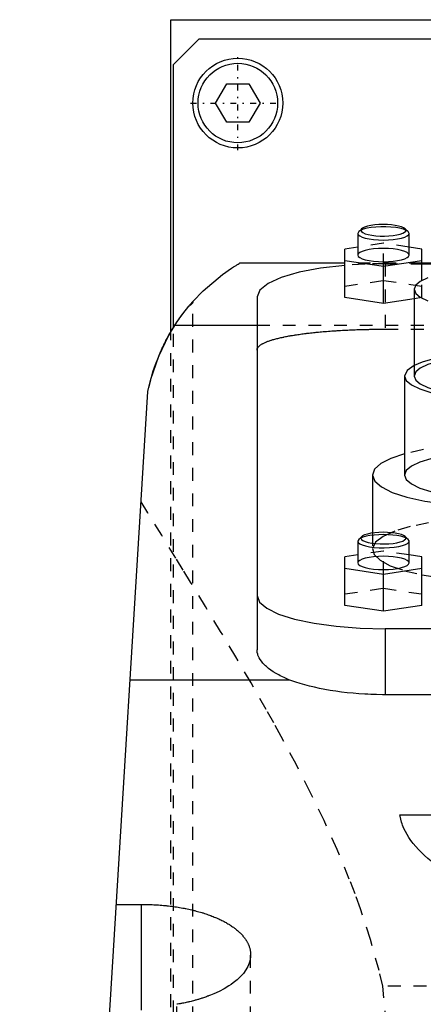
# Model space of a CAD drawing. Extents: x -105 to 105, y -104 to 484.
# Tile 7 of 10: x -57 to -26, y 192 to 269. Entities that reach past the tile are written whole.
import ezdxf

# ---------------------------------------------------------------- set-up
doc = ezdxf.new("R2010")
doc.units = 0
doc.linetypes.add('CENTER', pattern=[1.5, 0.45, -0.5, 0.05, -0.5])
doc.linetypes.add('DASHED', pattern=[2, 1, -1])
for name, color, linetype in [('AM_0', 7, 'CONTINUOUS'), ('AM_3', 7, 'DASHED'), ('AM_7', 7, 'CENTER')]:
    doc.layers.add(name, color=color, linetype=linetype)

msp = doc.modelspace()

# ---------------------------------------------------------------- linework, layer by layer
at = {"layer": 'AM_0', "color": 7, "linetype": 'CONTINUOUS'}
for p, q in [((-45.211, 244.674), (-45.211, 269)), ((-45.211, 269), (-10.011, 269)), ((-45, 265.5), (-43, 267.5)), ((-43, 267.5), (-10, 267.5)), ((-45, 245.02), (-45, 265.5)), ((-41.732, 262.5), (-40.866, 264)), ((-40.866, 264), (-39.134, 264)), ((-39.134, 264), (-38.268, 262.5)), ((-40.866, 261), (-41.732, 262.5)), ((-38.268, 262.5), (-39.134, 261)), ((-39.134, 261), (-40.866, 261)), ((-30.336, 252.698), (-30.577, 252.474)), ((-26.723, 252.474), (-26.964, 252.698)), ((-30.577, 252.474), (-30.65, 252.335)), ((-30.65, 252.335), (-30.65, 250.645)), ((-26.65, 252.335), (-26.723, 252.474)), ((-26.65, 250.645), (-26.65, 252.335)), ((-30.65, 251.265), (-31.65, 251.116)), ((-31.65, 247.322), (-31.65, 251.116)), ((-25.65, 251.116), (-26.65, 251.265)), ((-25.65, 248.664), (-25.65, 251.116)), ((-31.65, 250), (-39.86, 250)), ((-31.65, 250.219), (-28.65, 249.771)), ((-28.65, 249.771), (-25.65, 250.219)), ((-28.65, 246.874), (-28.65, 249.771)), ((-10, 250), (-25.65, 250)), ((-25.65, 249.97), (-10, 249.97)), ((-38.5, 247.382), (-38.5, 219.865)), ((-28.65, 246.874), (-31.65, 247.322)), ((-26.25, 247.973), (-26.25, 241.211)), ((-26.25, 247.232), (-28.65, 246.874)), ((-38.5, 245.15), (-44.917, 245.15)), ((-27, 241.211), (-27, 233.484)), ((-57, 77.05), (-47, 240)), ((-29.5, 233.484), (-29.5, 228.967)), ((-30.577, 228.468), (-30.65, 228.329)), ((-30.65, 228.329), (-30.65, 226.639)), ((-30.336, 228.692), (-30.577, 228.468)), ((-26.723, 228.468), (-26.964, 228.692)), ((-26.65, 226.639), (-26.65, 228.329)), ((-30.65, 227.26), (-31.65, 227.11)), ((-31.65, 223.316), (-31.65, 227.11)), ((-25.65, 227.11), (-26.65, 227.26)), ((-25.65, 223.316), (-25.65, 227.11)), ((-31.65, 226.214), (-28.65, 225.766)), ((-28.65, 225.766), (-25.65, 226.214)), ((-28.65, 222.868), (-28.65, 225.766)), ((-28.65, 222.868), (-31.65, 223.316)), ((-25.65, 223.316), (-28.65, 222.868)), ((-28.5, 221.5), (-28.5, 216.359)), ((-14.5, 221.5), (-28.5, 221.5)), ((-35.934, 217.5), (-48.381, 217.5)), ((-14.5, 216.359), (-28.5, 216.359)), ((-27.357, 207), (-24.189, 207)), ((-49.454, 200.006), (-47.5, 200.006)), ((-47.5, 191.749), (-47.5, 200.006))]:
    msp.add_line(p, q, dxfattribs=at)
for points in [[(-28.65, 253.029), (-28.997, 253.02), (-29.329, 252.994), (-29.635, 252.951), (-29.902, 252.893), (-30.119, 252.822), (-30.279, 252.742), (-30.373, 252.655), (-30.399, 252.566), (-30.357, 252.476), (-30.246, 252.391), (-30.072, 252.312), (-29.842, 252.245), (-29.565, 252.19), (-29.251, 252.151), (-28.914, 252.129), (-28.566, 252.124), (-28.222, 252.137), (-27.894, 252.168), (-27.597, 252.215), (-27.341, 252.276), (-27.137, 252.349), (-26.993, 252.431), (-26.914, 252.519), (-26.905, 252.609), (-26.964, 252.698)], [(-26.964, 252.698), (-27.08, 252.776), (-27.249, 252.848), (-27.467, 252.91), (-27.725, 252.961), (-28.015, 252.998), (-28.327, 253.022), (-28.65, 253.029)], [(-30.65, 252.335), (-30.612, 252.234), (-30.498, 252.137), (-30.313, 252.047), (-30.064, 251.969), (-29.761, 251.904), (-29.415, 251.857), (-29.04, 251.827), (-28.65, 251.817), (-28.26, 251.827), (-27.885, 251.857), (-27.539, 251.904), (-27.236, 251.969), (-26.987, 252.047), (-26.802, 252.137), (-26.688, 252.234), (-26.65, 252.335)], [(-30.65, 250.645), (-30.612, 250.544), (-30.498, 250.446), (-30.313, 250.357), (-30.064, 250.278), (-29.761, 250.214), (-29.415, 250.166), (-29.04, 250.137), (-28.65, 250.127), (-28.26, 250.137), (-27.885, 250.166), (-27.539, 250.214), (-27.236, 250.278), (-26.987, 250.357), (-26.802, 250.446), (-26.688, 250.544), (-26.65, 250.645)], [(-31.653, 249.838), (-33.548, 249.616), (-35.224, 249.298), (-36.61, 248.896), (-37.644, 248.429), (-38.284, 247.917), (-38.5, 247.382)], [(-25.197, 248.871), (-25.774, 248.592), (-26.13, 248.288), (-26.25, 247.973), (-26.13, 247.657), (-25.774, 247.354), (-25.197, 247.074)], [(-26.25, 242.027), (-26.81, 241.631), (-27, 241.211)], [(-27, 241.211), (-26.865, 240.858), (-26.467, 240.518), (-25.82, 240.205), (-24.95, 239.93), (-23.889, 239.705), (-22.679, 239.537), (-21.366, 239.434), (-20, 239.399), (-18.634, 239.434), (-17.321, 239.537), (-16.111, 239.705), (-15.05, 239.93), (-14.18, 240.205), (-13.533, 240.518), (-13.135, 240.858), (-13, 241.211)], [(-26.25, 241.211), (-26.13, 240.896), (-25.774, 240.592), (-25.197, 240.313), (-24.419, 240.067), (-23.472, 239.866), (-22.392, 239.717), (-21.219, 239.625), (-20, 239.594), (-18.781, 239.625), (-17.608, 239.717), (-16.528, 239.866), (-15.581, 240.067), (-14.803, 240.313), (-14.226, 240.592), (-13.87, 240.896), (-13.75, 241.211)], [(-27, 235.146), (-28.065, 234.783), (-28.853, 234.376), (-29.337, 233.938), (-29.5, 233.484)], [(-29.5, 233.484), (-29.324, 233.013), (-28.803, 232.559), (-27.955, 232.14), (-26.813, 231.77), (-25.418, 231.464), (-23.823, 231.233), (-22.086, 231.085), (-20.272, 231.026), (-18.447, 231.058), (-16.68, 231.18), (-15.037, 231.387), (-13.577, 231.672), (-12.355, 232.024)], [(-27, 233.484), (-26.865, 233.13), (-26.467, 232.791), (-25.82, 232.477), (-24.95, 232.203), (-23.889, 231.977), (-22.679, 231.81), (-21.366, 231.707), (-20, 231.672), (-18.634, 231.707), (-17.321, 231.81), (-16.111, 231.977), (-15.05, 232.203), (-14.18, 232.477), (-13.533, 232.791), (-13.135, 233.13), (-13, 233.484)], [(-28.65, 229.024), (-28.997, 229.015), (-29.329, 228.988), (-29.635, 228.945), (-29.902, 228.887), (-30.119, 228.817), (-30.279, 228.737), (-30.373, 228.65), (-30.399, 228.56), (-30.357, 228.471), (-30.246, 228.385), (-30.072, 228.307), (-29.842, 228.239), (-29.565, 228.185), (-29.251, 228.146), (-28.914, 228.123), (-28.566, 228.118), (-28.222, 228.132), (-27.894, 228.162), (-27.597, 228.209), (-27.341, 228.27), (-27.137, 228.343), (-26.993, 228.426), (-26.914, 228.513), (-26.905, 228.603), (-26.964, 228.692)], [(-26.964, 228.692), (-27.08, 228.771), (-27.249, 228.842), (-27.467, 228.905), (-27.725, 228.955), (-28.015, 228.993), (-28.327, 229.016), (-28.65, 229.024)], [(-30.65, 228.329), (-30.61, 228.226), (-30.491, 228.127), (-30.298, 228.036), (-30.039, 227.957), (-29.724, 227.893), (-29.366, 227.846), (-28.979, 227.819), (-28.58, 227.812), (-28.182, 227.826), (-27.804, 227.86), (-27.46, 227.913), (-27.163, 227.983), (-26.926, 228.067), (-26.759, 228.161), (-26.667, 228.262), (-26.655, 228.366), (-26.723, 228.468)], [(-30.65, 226.639), (-30.612, 226.538), (-30.498, 226.441), (-30.313, 226.351), (-30.064, 226.273), (-29.761, 226.209), (-29.415, 226.161), (-29.04, 226.131), (-28.65, 226.121), (-28.26, 226.131), (-27.885, 226.161), (-27.539, 226.209), (-27.236, 226.273), (-26.987, 226.351), (-26.802, 226.441), (-26.688, 226.538), (-26.65, 226.639)], [(-25.656, 225.713), (-23.947, 225.452), (-22.065, 225.289), (-20.093, 225.23), (-18.117, 225.279), (-16.224, 225.432), (-14.495, 225.685)], [(-38.5, 224.088), (-38.308, 223.583), (-37.739, 223.098), (-36.815, 222.65), (-35.571, 222.258), (-34.056, 221.936), (-32.327, 221.697), (-30.451, 221.55), (-28.5, 221.5)]]:
    msp.add_lwpolyline(points, dxfattribs=at)
for points in [[(-43.5, 247.019, 0), (-42.688, 247.863, 0), (-41.184, 249.129, 0), (-40.489, 249.612, 0), (-40.328, 249.715, 0), (-40.186, 249.804, 0), (-40.123, 249.843, 0), (-40.065, 249.878, 0), (-39.966, 249.938, 0), (-39.89, 249.983, 0), (-39.86, 250, 0)], [(-47, 240, 0), (-46.935, 240.308, 0), (-46.785, 240.92, 0), (-46.61, 241.525, 0), (-46.513, 241.823, 0), (-46.411, 242.116, 0), (-46.192, 242.69, 0), (-46.056, 243.014, 0), (-46.016, 243.105, 0), (-45.976, 243.196, 0), (-45.955, 243.241, 0), (-45.935, 243.286, 0), (-45.894, 243.375, 0), (-45.853, 243.463, 0), (-45.811, 243.55, 0), (-45.769, 243.637, 0), (-45.726, 243.723, 0), (-45.705, 243.766, 0), (-45.684, 243.808, 0), (-45.641, 243.893, 0), (-45.598, 243.976, 0), (-45.554, 244.059, 0), (-45.511, 244.14, 0), (-45.467, 244.221, 0), (-45.445, 244.261, 0), (-45.423, 244.301, 0), (-45.38, 244.38, 0), (-45.336, 244.458, 0), (-45.292, 244.535, 0), (-45.247, 244.611, 0), (-45.203, 244.686, 0), (-45.181, 244.723, 0), (-45.159, 244.76, 0), (-45.115, 244.833, 0), (-45.071, 244.905, 0), (-45.049, 244.941, 0), (-45.027, 244.976, 0), (-44.984, 245.046, 0), (-44.94, 245.115, 0), (-44.918, 245.149, 0), (-44.896, 245.183, 0), (-44.853, 245.249, 0), (-44.81, 245.315, 0), (-44.767, 245.379, 0), (-44.725, 245.443, 0), (-44.682, 245.505, 0), (-44.661, 245.536, 0), (-44.64, 245.566, 0), (-44.599, 245.626, 0), (-44.557, 245.685, 0), (-44.517, 245.743, 0), (-44.476, 245.799, 0), (-44.436, 245.855, 0), (-44.416, 245.882, 0), (-44.397, 245.909, 0), (-44.358, 245.962, 0), (-44.319, 246.014, 0), (-44.281, 246.065, 0), (-44.243, 246.115, 0), (-44.206, 246.164, 0), (-44.187, 246.189, 0), (-44.168, 246.213, 0), (-44.132, 246.26, 0), (-44.096, 246.306, 0), (-44.06, 246.351, 0), (-44.026, 246.395, 0), (-43.992, 246.437, 0), (-43.975, 246.458, 0), (-43.958, 246.479, 0), (-43.926, 246.519, 0), (-43.894, 246.557, 0), (-43.864, 246.594, 0), (-43.835, 246.63, 0), (-43.806, 246.664, 0), (-43.792, 246.68, 0), (-43.779, 246.697, 0), (-43.753, 246.728, 0), (-43.727, 246.757, 0), (-43.715, 246.771, 0), (-43.704, 246.785, 0), (-43.681, 246.812, 0), (-43.66, 246.837, 0), (-43.649, 246.848, 0), (-43.64, 246.86, 0), (-43.621, 246.881, 0), (-43.603, 246.901, 0), (-43.587, 246.92, 0), (-43.573, 246.937, 0), (-43.559, 246.952, 0), (-43.553, 246.959, 0), (-43.547, 246.966, 0), (-43.537, 246.978, 0), (-43.527, 246.988, 0), (-43.52, 246.997, 0), (-43.513, 247.004, 0), (-43.508, 247.01, 0), (-43.506, 247.013, 0), (-43.504, 247.015, 0), (-43.501, 247.017, 0), (-43.5, 247.019, 0), (-43.5, 247.019, 0)], [(-44.917, 245.15, 0), (-44.74, 245.42, 0), (-44.376, 245.937, 0), (-44.002, 246.424, 0), (-43.813, 246.656, 0)], [(-43.5, 247.019, 0), (-43.501, 247.009, 0), (-43.503, 246.99, 0), (-43.507, 246.97, 0), (-43.51, 246.961, 0), (-43.513, 246.951, 0), (-43.521, 246.931, 0), (-43.53, 246.911, 0), (-43.542, 246.891, 0), (-43.555, 246.871, 0), (-43.571, 246.851, 0), (-43.579, 246.841, 0), (-43.588, 246.831, 0), (-43.607, 246.81, 0), (-43.628, 246.79, 0), (-43.651, 246.769, 0), (-43.676, 246.749, 0), (-43.703, 246.728, 0), (-43.717, 246.718, 0), (-43.732, 246.708, 0), (-43.763, 246.687, 0), (-43.795, 246.666, 0), (-43.813, 246.656, 0)], [(-47, 240, 0), (-46.775, 240.958, 0), (-46.163, 242.761, 0), (-45.37, 244.398, 0), (-44.917, 245.15, 0)], [(-35.934, 217.5, 0), (-36.065, 217.554, 0), (-36.321, 217.665, 0), (-36.567, 217.78, 0), (-36.685, 217.839, 0), (-36.801, 217.899, 0), (-37.022, 218.022, 0), (-37.23, 218.149, 0), (-37.424, 218.279, 0), (-37.603, 218.411, 0), (-37.766, 218.546, 0), (-37.842, 218.614, 0), (-37.914, 218.683, 0), (-38.045, 218.821, 0), (-38.16, 218.961, 0), (-38.258, 219.101, 0), (-38.339, 219.241, 0), (-38.403, 219.382, 0), (-38.429, 219.452, 0), (-38.451, 219.521, 0), (-38.483, 219.66, 0), (-38.498, 219.797, 0), (-38.5, 219.865, 0)], [(-28.5, 216.359, 0), (-28.725, 216.36, 0), (-29.179, 216.367, 0), (-29.637, 216.381, 0), (-29.867, 216.391, 0), (-30.098, 216.403, 0), (-30.559, 216.433, 0), (-31.018, 216.47, 0), (-31.473, 216.516, 0), (-31.923, 216.568, 0), (-32.366, 216.628, 0), (-32.584, 216.661, 0), (-32.799, 216.695, 0), (-33.223, 216.769, 0), (-33.635, 216.85, 0), (-34.033, 216.936, 0), (-34.416, 217.029, 0), (-34.783, 217.126, 0), (-34.961, 217.176, 0), (-35.133, 217.228, 0), (-35.465, 217.333, 0), (-35.78, 217.443, 0), (-35.934, 217.5, 0)], [(-24.179, 202.821, 0), (-24.334, 202.928, 0), (-24.634, 203.144, 0), (-24.92, 203.364, 0), (-25.057, 203.475, 0), (-25.191, 203.587, 0), (-25.448, 203.813, 0), (-25.69, 204.042, 0), (-25.917, 204.273, 0), (-26.128, 204.507, 0), (-26.322, 204.742, 0), (-26.414, 204.86, 0), (-26.501, 204.978, 0), (-26.664, 205.216, 0), (-26.81, 205.454, 0), (-26.939, 205.693, 0), (-27.052, 205.932, 0), (-27.149, 206.171, 0), (-27.191, 206.29, 0), (-27.229, 206.409, 0), (-27.293, 206.646, 0), (-27.34, 206.882, 0), (-27.357, 207, 0)], [(-47.5, 200.006, 0), (-47.438, 200.006, 0), (-47.312, 200.005, 0), (-47.186, 200.004, 0), (-47.123, 200.002, 0), (-47.06, 200.001, 0), (-46.934, 199.998, 0), (-46.807, 199.993, 0), (-46.679, 199.988, 0), (-46.552, 199.982, 0), (-46.424, 199.975, 0), (-46.361, 199.972, 0), (-46.297, 199.967, 0), (-46.169, 199.959, 0), (-46.042, 199.949, 0), (-45.914, 199.939, 0), (-45.787, 199.927, 0), (-45.66, 199.915, 0), (-45.596, 199.908, 0), (-45.533, 199.902, 0), (-45.406, 199.888, 0), (-45.28, 199.873, 0), (-45.217, 199.865, 0), (-45.154, 199.857, 0), (-45.029, 199.84, 0), (-44.905, 199.822, 0), (-44.843, 199.813, 0), (-44.781, 199.804, 0), (-44.657, 199.784, 0), (-44.535, 199.764, 0), (-44.413, 199.743, 0), (-44.292, 199.721, 0), (-44.172, 199.699, 0), (-44.112, 199.687, 0), (-44.053, 199.675, 0), (-43.934, 199.651, 0), (-43.817, 199.626, 0), (-43.701, 199.6, 0), (-43.585, 199.573, 0), (-43.471, 199.545, 0), (-43.415, 199.532, 0), (-43.358, 199.517, 0), (-43.247, 199.488, 0), (-43.136, 199.459, 0), (-43.027, 199.429, 0), (-42.919, 199.398, 0), (-42.813, 199.366, 0), (-42.76, 199.35, 0), (-42.708, 199.334, 0), (-42.604, 199.301, 0), (-42.502, 199.268, 0), (-42.402, 199.234, 0), (-42.302, 199.2, 0), (-42.205, 199.165, 0), (-42.157, 199.147, 0), (-42.109, 199.129, 0), (-42.015, 199.093, 0), (-41.922, 199.057, 0), (-41.831, 199.02, 0), (-41.742, 198.983, 0), (-41.654, 198.946, 0), (-41.611, 198.927, 0), (-41.569, 198.908, 0), (-41.484, 198.87, 0), (-41.4, 198.831, 0), (-41.358, 198.811, 0), (-41.317, 198.791, 0), (-41.235, 198.751, 0), (-41.154, 198.71, 0), (-41.114, 198.689, 0), (-41.075, 198.668, 0), (-40.996, 198.626, 0), (-40.919, 198.583, 0), (-40.843, 198.539, 0), (-40.768, 198.495, 0), (-40.694, 198.451, 0), (-40.658, 198.428, 0), (-40.622, 198.406, 0), (-40.551, 198.36, 0), (-40.481, 198.314, 0), (-40.413, 198.267, 0), (-40.346, 198.22, 0), (-40.281, 198.172, 0), (-40.249, 198.148, 0), (-40.217, 198.124, 0), (-40.155, 198.075, 0), (-40.094, 198.026, 0), (-40.034, 197.976, 0), (-39.977, 197.926, 0), (-39.92, 197.876, 0), (-39.893, 197.851, 0), (-39.866, 197.825, 0), (-39.813, 197.774, 0), (-39.761, 197.723, 0), (-39.712, 197.671, 0), (-39.664, 197.619, 0), (-39.617, 197.567, 0), (-39.595, 197.54, 0), (-39.572, 197.514, 0), (-39.529, 197.461, 0), (-39.488, 197.408, 0), (-39.448, 197.354, 0), (-39.41, 197.301, 0), (-39.374, 197.247, 0), (-39.356, 197.22, 0), (-39.339, 197.193, 0), (-39.306, 197.139, 0), (-39.275, 197.084, 0), (-39.26, 197.057, 0), (-39.245, 197.03, 0), (-39.218, 196.975, 0), (-39.191, 196.921, 0), (-39.179, 196.893, 0), (-39.167, 196.866, 0), (-39.144, 196.811, 0), (-39.123, 196.756, 0), (-39.104, 196.702, 0), (-39.086, 196.647, 0), (-39.071, 196.592, 0), (-39.063, 196.565, 0), (-39.056, 196.538, 0), (-39.044, 196.483, 0), (-39.033, 196.429, 0), (-39.023, 196.374, 0), (-39.015, 196.32, 0), (-39.009, 196.266, 0), (-39.007, 196.239, 0), (-39.005, 196.212, 0), (-39.002, 196.158, 0), (-39, 196.105, 0), (-39, 196.078, 0)], [(-39, 196.078, 0), (-39.004, 195.95, 0), (-39.04, 195.688, 0), (-39.114, 195.423, 0), (-39.165, 195.29, 0), (-39.226, 195.157, 0), (-39.377, 194.891, 0), (-39.567, 194.628, 0), (-39.795, 194.371, 0), (-40.061, 194.12, 0), (-40.361, 193.878, 0), (-40.524, 193.761, 0), (-40.695, 193.647, 0), (-41.058, 193.428, 0), (-41.448, 193.223, 0), (-41.863, 193.032, 0), (-42.123, 192.925, 0), (-42.199, 192.895, 0), (-42.277, 192.865, 0), (-42.316, 192.85, 0), (-42.355, 192.835, 0), (-42.435, 192.806, 0), (-42.515, 192.777, 0), (-42.597, 192.749, 0), (-42.679, 192.721, 0), (-42.763, 192.693, 0), (-42.805, 192.68, 0), (-42.847, 192.666, 0), (-42.932, 192.639, 0), (-43.018, 192.613, 0), (-43.062, 192.6, 0), (-43.105, 192.587, 0), (-43.193, 192.561, 0), (-43.282, 192.536, 0), (-43.326, 192.524, 0), (-43.371, 192.512, 0), (-43.461, 192.488, 0), (-43.552, 192.464, 0), (-43.644, 192.441, 0), (-43.736, 192.418, 0), (-43.829, 192.396, 0), (-43.876, 192.385, 0), (-43.923, 192.374, 0), (-44.017, 192.353, 0), (-44.112, 192.333, 0), (-44.208, 192.313, 0), (-44.304, 192.293, 0), (-44.401, 192.274, 0), (-44.449, 192.265, 0), (-44.498, 192.256, 0), (-44.596, 192.238, 0), (-44.694, 192.221, 0), (-44.743, 192.213, 0)]]:
    msp.add_polyline3d(points, dxfattribs=at)
for radius in [3.5, 3.1]:
    msp.add_circle((-40, 262.5), radius, dxfattribs=at)
at = {"layer": 'AM_3', "color": 6, "linetype": 'DASHED'}
for p, q in [((-28.65, 251.564), (-30.65, 251.265)), ((-28.65, 249.771), (-28.65, 251.564)), ((-26.65, 251.265), (-28.65, 251.564)), ((-25.65, 250), (-31.65, 250)), ((-28.5, 249.97), (-28.5, 244.865)), ((-28.5, 249.97), (-25.65, 249.97)), ((-31.65, 248.218), (-28.65, 248.667)), ((-28.65, 248.667), (-25.65, 248.218)), ((-25.65, 247.322), (-25.65, 248.664)), ((-25.65, 247.322), (-26.25, 247.232)), ((-43.5, 77.05), (-43.5, 247.019)), ((-45, 179.5), (-45, 245.02)), ((38.5, 245.15), (-38.5, 245.15)), ((-45.211, 176), (-45.211, 244.674)), ((-28.5, 244.865), (28.5, 244.865)), ((-29.5, 228.967), (-29.5, 227.689)), ((-28.65, 227.559), (-30.65, 227.26)), ((-28.65, 225.766), (-28.65, 227.559)), ((-26.65, 227.26), (-28.65, 227.559)), ((-31.65, 224.213), (-28.65, 224.661)), ((-28.65, 224.661), (-25.65, 224.213)), ((-39, 77.05), (-39, 196.078)), ((28.705, 193.625), (-28.705, 193.625)), ((-44.743, 77.05), (-44.743, 192.213))]:
    msp.add_line(p, q, dxfattribs=at)
for points in [[(-26.723, 252.474), (-26.868, 252.57), (-27.084, 252.657), (-27.362, 252.731), (-27.691, 252.789), (-28.059, 252.829), (-28.45, 252.85), (-28.85, 252.85), (-29.241, 252.829), (-29.609, 252.789), (-29.938, 252.731), (-30.216, 252.657), (-30.432, 252.57), (-30.577, 252.474)], [(-28.65, 251.162), (-29.04, 251.152), (-29.415, 251.123), (-29.761, 251.075), (-30.064, 251.011), (-30.313, 250.932), (-30.498, 250.843), (-30.612, 250.746), (-30.65, 250.645)], [(-26.65, 250.645), (-26.688, 250.746), (-26.802, 250.843), (-26.987, 250.932), (-27.236, 251.011), (-27.539, 251.075), (-27.885, 251.123), (-28.26, 251.152), (-28.65, 251.162)], [(-28.5, 249.97), (-30.097, 249.937), (-31.653, 249.838)], [(-22.812, 242.87), (-23.871, 242.721), (-24.815, 242.526), (-25.616, 242.293), (-26.25, 242.027)], [(-20, 242.829), (-21.219, 242.798), (-22.392, 242.706), (-23.472, 242.556), (-24.419, 242.355), (-25.197, 242.11), (-25.774, 241.83), (-26.13, 241.527), (-26.25, 241.211)], [(-13, 235.146), (-14.47, 235.483), (-16.177, 235.735), (-18.047, 235.89), (-20, 235.943), (-21.953, 235.89), (-23.823, 235.735), (-25.53, 235.483), (-27, 235.146)], [(-13, 233.484), (-13.135, 233.837), (-13.533, 234.177), (-14.18, 234.49), (-15.05, 234.765), (-16.111, 234.99), (-17.321, 235.158), (-18.634, 235.261), (-20, 235.296), (-21.366, 235.261), (-22.679, 235.158), (-23.889, 234.99), (-24.95, 234.765), (-25.82, 234.49), (-26.467, 234.177), (-26.865, 233.837), (-27, 233.484)], [(-25.129, 229.758), (-26.57, 229.465), (-27.766, 229.105), (-28.673, 228.692), (-29.256, 228.242), (-29.495, 227.772), (-29.379, 227.298), (-28.914, 226.839), (-28.117, 226.411), (-27.017, 226.031), (-25.656, 225.713)], [(-28.65, 228.847), (-29.019, 228.838), (-29.376, 228.812), (-29.707, 228.769), (-30.002, 228.711), (-30.251, 228.64), (-30.445, 228.558), (-30.577, 228.468)], [(-26.723, 228.468), (-26.855, 228.558), (-27.049, 228.64), (-27.298, 228.711), (-27.593, 228.769), (-27.924, 228.812), (-28.281, 228.838), (-28.65, 228.847)], [(-26.65, 226.639), (-26.688, 226.74), (-26.802, 226.837), (-26.987, 226.927), (-27.236, 227.005), (-27.539, 227.069), (-27.885, 227.117), (-28.26, 227.147), (-28.65, 227.157), (-29.04, 227.147), (-29.415, 227.117), (-29.761, 227.069), (-30.064, 227.005), (-30.313, 226.927), (-30.498, 226.837), (-30.612, 226.74), (-30.65, 226.639)]]:
    msp.add_lwpolyline(points, dxfattribs=at)
for points in [[(-38.5, 243.238, 0), (-38.5, 243.25, 0), (-38.498, 243.274, 0), (-38.494, 243.299, 0), (-38.491, 243.311, 0), (-38.488, 243.323, 0), (-38.48, 243.347, 0), (-38.47, 243.371, 0), (-38.458, 243.396, 0), (-38.444, 243.42, 0), (-38.427, 243.444, 0), (-38.418, 243.457, 0), (-38.409, 243.469, 0), (-38.388, 243.493, 0), (-38.366, 243.517, 0), (-38.341, 243.542, 0), (-38.314, 243.566, 0), (-38.285, 243.59, 0), (-38.27, 243.602, 0), (-38.254, 243.614, 0), (-38.22, 243.638, 0), (-38.185, 243.662, 0), (-38.166, 243.674, 0), (-38.147, 243.686, 0), (-38.107, 243.709, 0), (-38.065, 243.733, 0), (-38.043, 243.745, 0), (-38.021, 243.756, 0), (-37.975, 243.78, 0), (-37.927, 243.803, 0), (-37.876, 243.826, 0), (-37.824, 243.849, 0), (-37.769, 243.872, 0), (-37.741, 243.883, 0), (-37.713, 243.894, 0), (-37.654, 243.917, 0), (-37.594, 243.939, 0), (-37.531, 243.961, 0), (-37.466, 243.983, 0), (-37.4, 244.004, 0), (-37.366, 244.015, 0), (-37.332, 244.026, 0), (-37.262, 244.047, 0), (-37.19, 244.068, 0), (-37.116, 244.088, 0), (-37.04, 244.109, 0), (-36.963, 244.129, 0), (-36.924, 244.139, 0), (-36.884, 244.149, 0), (-36.803, 244.169, 0), (-36.721, 244.188, 0), (-36.637, 244.207, 0), (-36.552, 244.226, 0), (-36.465, 244.245, 0), (-36.422, 244.254, 0), (-36.377, 244.263, 0), (-36.288, 244.282, 0), (-36.197, 244.299, 0), (-36.105, 244.317, 0), (-36.011, 244.334, 0), (-35.917, 244.351, 0), (-35.869, 244.359, 0), (-35.821, 244.367, 0), (-35.724, 244.384, 0), (-35.627, 244.4, 0), (-35.578, 244.408, 0), (-35.528, 244.415, 0), (-35.428, 244.431, 0), (-35.326, 244.446, 0), (-35.274, 244.454, 0), (-35.222, 244.461, 0), (-35.116, 244.476, 0), (-35.008, 244.491, 0), (-34.899, 244.506, 0), (-34.788, 244.52, 0), (-34.675, 244.534, 0), (-34.618, 244.541, 0), (-34.56, 244.548, 0), (-34.444, 244.562, 0), (-34.327, 244.575, 0), (-34.208, 244.588, 0), (-34.087, 244.601, 0), (-33.965, 244.614, 0), (-33.904, 244.62, 0), (-33.842, 244.626, 0), (-33.717, 244.638, 0), (-33.591, 244.65, 0), (-33.463, 244.661, 0), (-33.334, 244.673, 0), (-33.204, 244.684, 0), (-33.139, 244.689, 0), (-33.073, 244.694, 0), (-32.941, 244.705, 0), (-32.808, 244.715, 0), (-32.674, 244.724, 0), (-32.538, 244.734, 0), (-32.402, 244.743, 0), (-32.334, 244.747, 0), (-32.265, 244.752, 0), (-32.127, 244.76, 0), (-31.989, 244.768, 0), (-31.849, 244.776, 0), (-31.709, 244.784, 0), (-31.568, 244.791, 0), (-31.498, 244.794, 0), (-31.427, 244.798, 0), (-31.285, 244.804, 0), (-31.143, 244.81, 0), (-31.072, 244.813, 0), (-31.001, 244.816, 0), (-30.857, 244.822, 0), (-30.714, 244.827, 0), (-30.642, 244.829, 0), (-30.571, 244.832, 0), (-30.427, 244.836, 0), (-30.283, 244.84, 0), (-30.139, 244.844, 0), (-29.995, 244.847, 0), (-29.852, 244.851, 0), (-29.78, 244.852, 0), (-29.708, 244.854, 0), (-29.564, 244.856, 0), (-29.421, 244.858, 0), (-29.278, 244.86, 0), (-29.136, 244.862, 0), (-28.993, 244.863, 0), (-28.922, 244.863, 0), (-28.852, 244.864, 0), (-28.711, 244.864, 0), (-28.57, 244.865, 0), (-28.5, 244.865, 0)], [(-28.705, 193.625, 0), (-28.993, 194.853, 0), (-29.661, 197.273, 0), (-30.438, 199.649, 0), (-30.863, 200.822, 0), (-31.309, 201.984, 0), (-32.26, 204.28, 0), (-33.277, 206.538, 0), (-34.348, 208.759, 0), (-35.462, 210.944, 0), (-36.609, 213.092, 0), (-37.191, 214.152, 0), (-37.778, 215.203, 0), (-38.962, 217.275, 0), (-40.152, 219.308, 0), (-41.34, 221.3, 0), (-42.519, 223.247, 0), (-43.681, 225.147, 0), (-44.254, 226.079, 0), (-44.821, 226.999, 0), (-45.931, 228.798, 0), (-47.006, 230.543, 0), (-47.528, 231.394, 0)], [(-10.488, 77.05, 0), (-11.023, 78.809, 0), (-12.089, 82.588, 0), (-13.15, 86.715, 0), (-13.679, 88.909, 0), (-14.206, 91.188, 0), (-15.257, 96.006, 0), (-16.302, 101.167, 0), (-19.907, 121.898, 0), (-25.859, 166.851, 0), (-28.705, 193.625, 0)]]:
    msp.add_polyline3d(points, dxfattribs=at)
at = {"layer": 'AM_7', "color": 4, "linetype": 'CENTER'}
for p, q in [((-40, 258.825), (-40, 266.175)), ((-43.675, 262.5), (-36.325, 262.5))]:
    msp.add_line(p, q, dxfattribs=at)

doc.saveas('drawing.dxf')
